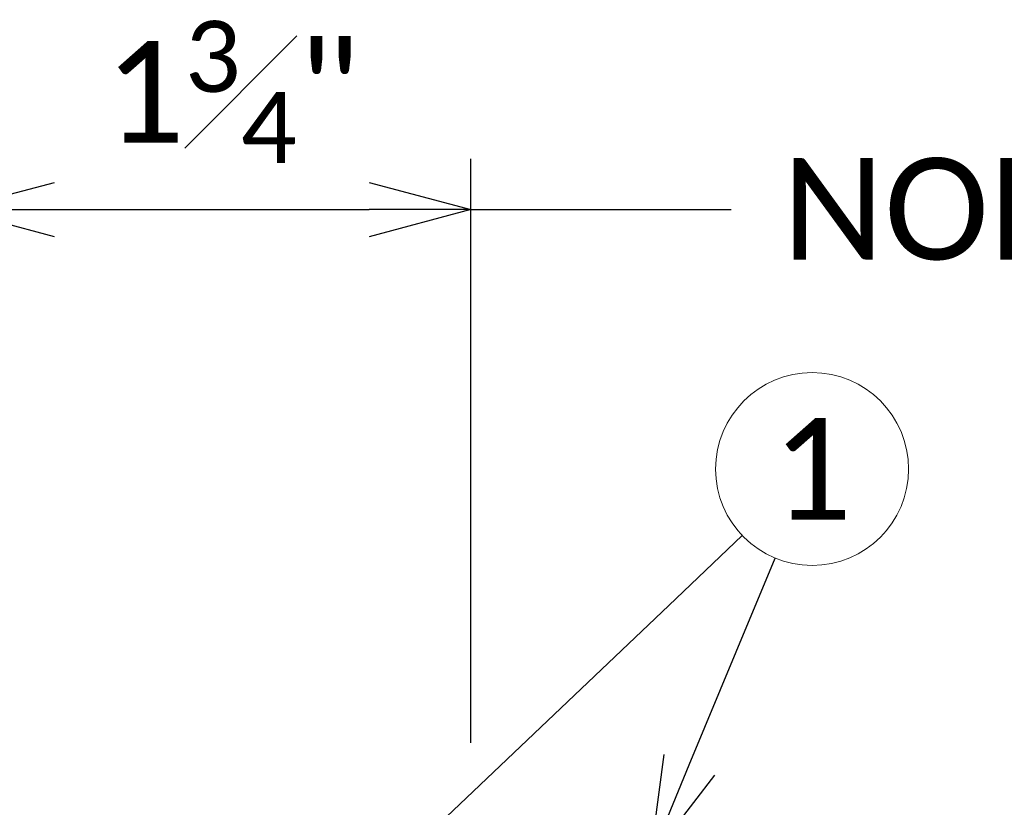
# Model space of a CAD drawing. Header units: metres. Extents: x -113 to 509, y -50 to 519.
# Tile 102 of 238: x -64 to -49, y 77 to 89. Entities that reach past the tile are written whole.
import ezdxf
from ezdxf import colors
from ezdxf.entities.mleader import LeaderData, LeaderLine
from ezdxf.enums import TextEntityAlignment as Align
from ezdxf.math import Vec2, Vec3

# ---------------------------------------------------------------- set-up
doc = ezdxf.new("R2010")
doc.units = ezdxf.units.M
doc.header["$MEASUREMENT"] = 0
for name, color, linetype, lineweight in [('B_ANNO_DIM', 7, 'Continuous', 18), ('B_ANNO_SYMB', 7, 'Continuous', 18), ('B_ANNO_TEXT', 7, 'Continuous', 18)]:
    doc.layers.add(name, color=color, linetype=linetype, lineweight=lineweight)
doc.styles.add('Annotative', font='calibri.ttf', dxfattribs={"height": 0.0625})
doc.styles.get("Standard").update_dxf_attribs({"font": 'calibri.ttf'})
doc.dimstyles.new('Annotative', dxfattribs={"dimscale": 0, "dimtxt": 0.0625, "dimasz": 0.0625, "dimexe": 0.03125, "dimexo": 0.03125, "dimgap": 0.03125, "dimtad": 1, "dimdec": 3, "dimzin": 3, "dimdsep": 46, "dimlunit": 4, "dimtxsty": 'Standard', "dimblk": 'OPEN30', "dimcen": 0.03125, "dimaunit": 1, "dimadec": 0, "dimazin": 3, "dimtfac": 0.75, "dimtdec": 3, "dimtofl": 0, "dimtmove": 0, "dimatfit": 3, "dimldrblk": 'OPEN30', "dimfxl": 1, "dimtfill": 1, "dimfrac": 1, "dimtolj": 1, "dimtzin": 0, "dimarcsym": 0})

# ---------------------------------------------------------------- blocks, each defined once
blk = doc.blocks.new('_Open30')
at = {"color": 0, "linetype": 'ByBlock', "lineweight": -2}
for p, q in [((-1, 0.2679), (0, 0)), ((0, 0), (-1, -0.2679)), ((0, 0), (-1, 0))]:
    blk.add_line(p, q, dxfattribs=at)
blk = doc.blocks.new('*D33')
at = {"layer": 'B_ANNO_DIM', "color": 0, "lineweight": -2, "transparency": 16777216}
for p, q in [((-57.287, 78.206), (-57.287, 86.844)), ((-63.438, 86.094), (-58.787, 86.094))]:
    blk.add_line(p, q, dxfattribs=at)
at = {"layer": 'Defpoints', "color": 0, "transparency": 16777216}
for p in [(-64.938, 86.094), (-57.287, 86.094), (-57.287, 77.456)]:
    blk.add_point(p, dxfattribs=at)
at = {"layer": 'B_ANNO_DIM', "color": 0, "lineweight": -2, "transparency": 16777216, "xscale": 1.5, "yscale": 1.5, "zscale": 1.5, "rotation": 180}
blk.add_blockref('_Open30', (-64.938, 86.094), dxfattribs=at)
at = {"layer": 'B_ANNO_DIM', "color": 0, "lineweight": -2, "transparency": 16777216, "xscale": 1.5, "yscale": 1.5, "zscale": 1.5}
blk.add_blockref('_Open30', (-57.287, 86.094), dxfattribs=at)
blk = doc.blocks.new('_None')
blk = doc.blocks.new('*U3502')
at = {"layer": 'B_ANNO_DIM', "insert": (50.13, 138.531), "char_height": 1.5, "width": 114.45127, "attachment_point": 1, "line_spacing_factor": 0.9, "style": 'Annotative'}
blk.add_mtext('\\A1;1{\\H0.7x;\\S3#4;}"', dxfattribs=at)
blk = doc.blocks.new('INS_JTSS_A_SS_BASE')
at = {"layer": 'B_ANNO_SYMB'}
blk.add_circle((60.5849, -184.5822), 1.4255, dxfattribs=at)
at = {"layer": 'B_ANNO_DIM', "style": 'Annotative'}
blk.add_attdef('DIST6', text='', height=1.5, rotation=90, dxfattribs=at).set_placement((10.1741, -92.4535), align=Align.MIDDLE_CENTER)
at = {"layer": 'B_ANNO_DIM', "lineweight": 30}
for tag, p in [('BAR1', (10.7294, -248.1165)), ('BAR3', (129.0984, -253.7669))]:
    blk.add_attdef(tag, text='', height=1.5, dxfattribs=at).set_placement(p, align=Align.TOP_LEFT)
at = {"layer": 'B_ANNO_DIM', "style": 'Annotative'}
for tag, p in [('BAR2', (96.1024, -274.8563)), ('BAR4', (122.9444, -296.1127))]:
    blk.add_attdef(tag, text='', height=1.5, dxfattribs=at).set_placement(p, align=Align.TOP_LEFT)
at = {"layer": 'B_ANNO_TEXT', "insert": (60.5849, -184.5822), "char_height": 1.5, "width": 3.563823, "attachment_point": 5, "style": 'Annotative'}
blk.add_mtext('1', dxfattribs=at)
at = {"layer": 'B_ANNO_TEXT', "style": 'Annotative'}
for tag, p in [('SS', (321.0554, -84.683)), ('BID#', (275.9705, -312.1489))]:
    blk.add_attdef(tag, p, '', height=1.5, dxfattribs=at)
at = {"layer": 'B_ANNO_DIM'}
dim = blk.add_linear_dim(base=(55.5417, -180.7452), p1=(47.8907, -180.7452), p2=(55.5417, -189.3832), text=' ', dimstyle='Annotative', dxfattribs=at)
dim.commit()
dim.dimension.update_dxf_attribs({"geometry": '*D33', "text_midpoint": (51.7162, -180.7452), "dimtype": 128, "insert": (112.8286, -266.8387)})
ml = blk.add_multileader_mtext('Standard', dxfattribs=at)
ml.set_content('NORMAL TO JOINT', color=256)
ml.set_leader_properties()
ml.set_arrow_properties(name='NONE')
ml.build(insert=Vec2(0, 0))
ml.multileader.update_dxf_attribs({"text_right_attachment_type": 3, "dogleg_length": 0.0625, "arrow_head_size": 1.5, "scale": 24})
ctx = ml.context
ctx.base_point, ctx.scale, ctx.char_height, ctx.arrow_head_size, ctx.landing_gap_size, ctx.plane_origin = Vec3(59.3912, -180.7452), 24, 1.5, 1.5, 0.75, Vec3(55.5417, -180.7452)
ctx.right_attachment = 3
notes = []
notes.append((ctx, [(0, (1, 1, 0), (57.8912, -180.7452), (1, 0), 1.5, [(0, [(55.5417, -180.7452), (57.346, -180.7452), (57.6434, -180.7452)], 0, [])])]))
ctx.mtext.insert, ctx.mtext.flow_direction = Vec3(60.1412, -179.9842), 5
ml = blk.add_multileader_mtext('Standard', dxfattribs=at)
ml.set_content('', color=256)
ml.set_leader_properties()
ml.set_arrow_properties(name='OPEN30')
ml.build(insert=Vec2(0, 0))
ml.multileader.update_dxf_attribs({"text_right_attachment_type": 3, "dogleg_length": 0.0625, "arrow_head_size": 1.5, "scale": 24})
ctx = ml.context
ctx.base_point, ctx.scale, ctx.char_height, ctx.arrow_head_size, ctx.landing_gap_size, ctx.plane_origin, ctx.plane_x_axis, ctx.plane_y_axis = Vec3(60.6389, -184.5308), 24, 1.5, 1.5, 0.75, Vec3(55.9494, -188.9998), Vec3(-0.7239194, -0.6898845), Vec3(0.6898845, -0.7239194)
ctx.right_attachment = 3
notes.append((ctx, [(0, (1, 1, 0), (58.4671, -186.6005), (0.7239194, 0.6898845), 1.5, [(0, [(49.6663, -194.972), (58.4671, -186.6005), (58.4671, -186.6005)], 0, [])])]))
ctx.mtext.insert, ctx.mtext.text_direction, ctx.mtext.rotation, ctx.mtext.flow_direction = Vec3(60.6133, -185.5912), Vec3(-0.7239194, -0.6898845), 3.9029222, 5
ml = blk.add_multileader_mtext('Standard', dxfattribs=at)
ml.set_content('', color=256)
ml.set_leader_properties()
ml.set_arrow_properties(name='OPEN30')
ml.build(insert=Vec2(0, 0))
ml.multileader.update_dxf_attribs({"text_right_attachment_type": 3, "dogleg_length": 0.0625, "arrow_head_size": 1.5, "scale": 24})
ctx = ml.context
ctx.base_point, ctx.scale, ctx.char_height, ctx.arrow_head_size, ctx.landing_gap_size, ctx.plane_origin, ctx.plane_x_axis, ctx.plane_y_axis = Vec3(60.6135, -184.5134), 24, 1.5, 1.5, 0.75, Vec3(58.1308, -190.4966), Vec3(-0.3832528, -0.9236435), Vec3(0.9236435, -0.3832528)
ctx.right_attachment = 3
notes.append((ctx, [(0, (1, 1, 0), (59.4637, -187.2843), (0.3832528, 0.9236435), 1.5, [(0, [(58.1949, -190.3421), (59.4637, -187.2843), (59.4637, -187.2843)], 0, [])])]))
ctx.mtext.insert, ctx.mtext.text_direction, ctx.mtext.rotation, ctx.mtext.flow_direction = Vec3(61.0188, -185.4936), Vec3(-0.3832528, -0.9236435), 4.3190735, 5
for ctx, leaders in notes:
    for number, flags, end, landing, length, lines in leaders:
        leader = LeaderData()
        leader.index, (leader.has_last_leader_line, leader.has_dogleg_vector, leader.attachment_direction) = number, flags
        leader.last_leader_point, leader.dogleg_vector, leader.dogleg_length = Vec3(end), Vec3(landing), length
        for number, points, colour, breaks in lines:
            line = LeaderLine()
            line.index, line.vertices, line.color, line.breaks = number, Vec3.list(points), colors.encode_raw_color(colour), breaks
            leader.lines.append(line)
        ctx.leaders.append(leader)

msp = doc.modelspace()

# ---------------------------------------------------------------- block references
msp.add_blockref('INS_JTSS_A_SS_BASE', (-112.829, 266.839))

# ---------------------------------------------------------------- next in the draw order: block references
msp.add_blockref('*U3502', (-112.829, -49.648))

doc.saveas('drawing.dxf')
